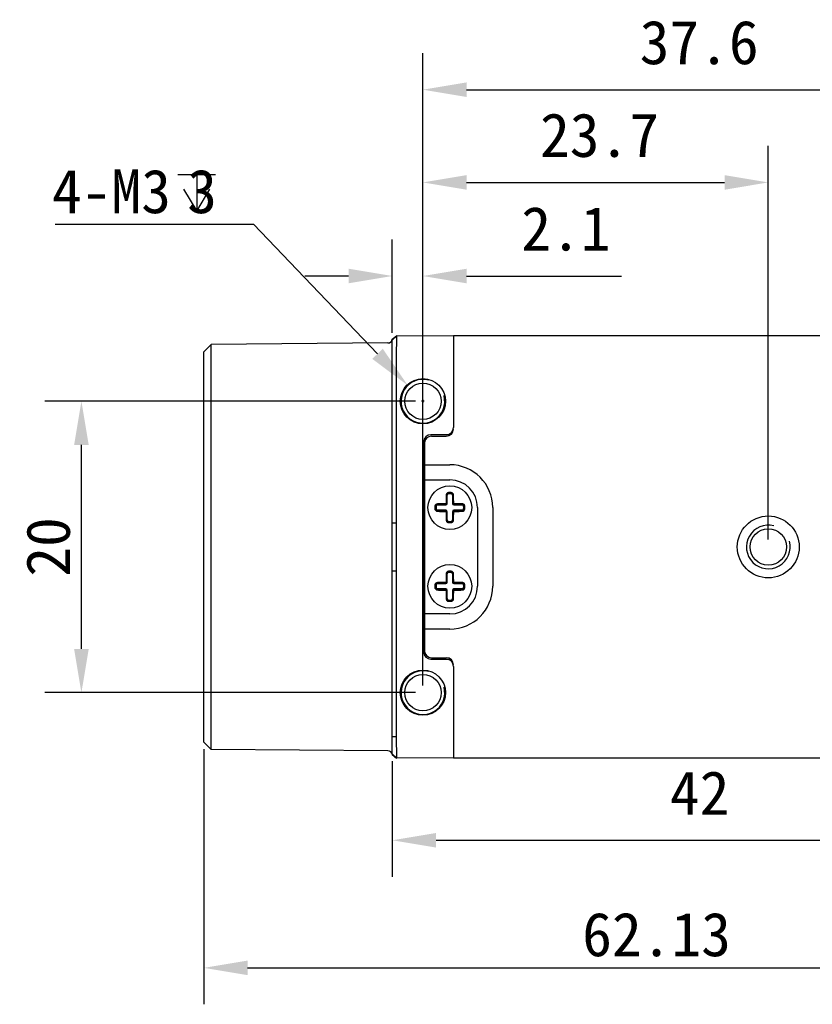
# Model space of a CAD drawing. Header units: millimetres. Extents: x 0 to 420, y 0 to 297.
# Tile 3 of 6: x 166 to 220, y 137 to 204. Entities that reach past the tile are written whole.
import ezdxf

# ---------------------------------------------------------------- set-up
doc = ezdxf.new("R2010")
doc.units = ezdxf.units.MM
doc.header["$LTSCALE"] = 23.1
doc.header["$PDMODE"] = 3
doc.header["$PDSIZE"] = 8
doc.layers.get('0').update_dxf_attribs({"linetype": 'CONTINUOUS'})
doc.layers.get('Defpoints').update_dxf_attribs({"linetype": 'CONTINUOUS'})
doc.layers.add('00_COMPONENTS', color=7, linetype='CONTINUOUS')
doc.layers.add('51__DRAFT_DIMS', color=7, linetype='CONTINUOUS')
doc.styles.get("Standard").update_dxf_attribs({"font": 'simfang.ttf'})
doc.dimstyles.new('DIMSTYLE_3', dxfattribs={"dimtxt": 3, "dimasz": 3, "dimexe": 2.5, "dimexo": 0.5, "dimgap": 0.75, "dimtad": 1, "dimdsep": 46, "dimtxsty": 'Standard', "dimblk": '_FILLED', "dimblk1": '_FILLED', "dimblk2": '_FILLED', "dimcen": 0.09, "dimclrd": 8, "dimclre": 8, "dimclrt": 7, "dimazin": 2, "dimtp": 0.3, "dimtm": 0.3, "dimtfac": 1, "dimtofl": 0, "dimtmove": 0, "dimatfit": 3, "dimldrblk": '_FILLED', "dimfxl": 1, "dimtolj": 1, "dimarcsym": 0})

# ---------------------------------------------------------------- blocks, each defined once
blk = doc.blocks.new('_FILLED')
at = {"color": 0, "linetype": 'ByBlock'}
blk.add_solid([(0, 0), (-1, 0.167), (-1, -0.167)], dxfattribs=at)
blk = doc.blocks.new('*D58')
at = {"layer": '51__DRAFT_DIMS', "color": 8, "lineweight": -2}
for p, q in [((233.379, 154.594), (233.379, 145.426)), ((191.379, 153.356), (191.379, 145.426)), ((194.379, 147.926), (230.379, 147.926))]:
    blk.add_line(p, q, dxfattribs=at)
at = {"layer": 'Defpoints', "color": 0}
for p in [(233.379, 155.094), (191.379, 153.856), (233.379, 147.926)]:
    blk.add_point(p, dxfattribs=at)
at = {"layer": '51__DRAFT_DIMS', "color": 8, "linetype": 'ByBlock', "lineweight": -2, "xscale": 3, "yscale": 3, "zscale": 3, "rotation": 180}
blk.add_blockref('_FILLED', (191.379, 147.926), dxfattribs=at)
at = {"layer": '51__DRAFT_DIMS', "color": 8, "linetype": 'ByBlock', "lineweight": -2, "xscale": 3, "yscale": 3, "zscale": 3}
blk.add_blockref('_FILLED', (233.379, 147.926), dxfattribs=at)
at = {"layer": '51__DRAFT_DIMS', "color": 7, "insert": (212.47, 152.676), "char_height": 3, "attachment_point": 2, "line_spacing_factor": 0.9}
blk.add_mtext('\\A1;42', dxfattribs=at)
blk = doc.blocks.new('*D59')
at = {"layer": '51__DRAFT_DIMS', "color": 8, "lineweight": -2}
for p, q in [((193.479, 158.556), (193.479, 195.571)), ((217.179, 168.556), (217.179, 195.571)), ((196.479, 193.071), (214.179, 193.071))]:
    blk.add_line(p, q, dxfattribs=at)
at = {"layer": 'Defpoints', "color": 0}
for p in [(217.179, 193.071), (217.179, 168.056), (193.479, 158.056)]:
    blk.add_point(p, dxfattribs=at)
at = {"layer": '51__DRAFT_DIMS', "color": 8, "linetype": 'ByBlock', "lineweight": -2, "xscale": 3, "yscale": 3, "zscale": 3, "rotation": 180}
blk.add_blockref('_FILLED', (193.479, 193.071), dxfattribs=at)
at = {"layer": '51__DRAFT_DIMS', "color": 8, "linetype": 'ByBlock', "lineweight": -2, "xscale": 3, "yscale": 3, "zscale": 3}
blk.add_blockref('_FILLED', (217.179, 193.071), dxfattribs=at)
at = {"layer": '51__DRAFT_DIMS', "color": 7, "insert": (205.598, 197.821), "char_height": 3, "attachment_point": 2, "line_spacing_factor": 0.9}
blk.add_mtext('\\A1;23.7', dxfattribs=at)
blk = doc.blocks.new('*D60')
at = {"layer": '51__DRAFT_DIMS', "color": 8, "lineweight": -2}
for p, q in [((193.479, 158.556), (193.479, 201.935)), ((231.079, 168.556), (231.079, 201.935)), ((196.479, 199.435), (228.079, 199.435))]:
    blk.add_line(p, q, dxfattribs=at)
at = {"layer": 'Defpoints', "color": 0}
for p in [(231.079, 199.435), (231.079, 168.056), (193.479, 158.056)]:
    blk.add_point(p, dxfattribs=at)
at = {"layer": '51__DRAFT_DIMS', "color": 8, "linetype": 'ByBlock', "lineweight": -2, "xscale": 3, "yscale": 3, "zscale": 3, "rotation": 180}
blk.add_blockref('_FILLED', (193.479, 199.435), dxfattribs=at)
at = {"layer": '51__DRAFT_DIMS', "color": 8, "linetype": 'ByBlock', "lineweight": -2, "xscale": 3, "yscale": 3, "zscale": 3}
blk.add_blockref('_FILLED', (231.079, 199.435), dxfattribs=at)
at = {"layer": '51__DRAFT_DIMS', "color": 7, "insert": (212.438, 204.185), "char_height": 3, "attachment_point": 2, "line_spacing_factor": 0.9}
blk.add_mtext('\\A1;37.6', dxfattribs=at)
blk = doc.blocks.new('*D61')
at = {"layer": '51__DRAFT_DIMS', "color": 8, "lineweight": -2}
for p, q in [((191.379, 182.756), (191.379, 189.148)), ((193.479, 178.556), (193.479, 189.148)), ((188.379, 186.648), (185.379, 186.648)), ((196.479, 186.648), (207.105, 186.648))]:
    blk.add_line(p, q, dxfattribs=at)
at = {"layer": 'Defpoints', "color": 0}
for p in [(193.479, 186.648), (191.379, 182.256), (193.479, 178.056)]:
    blk.add_point(p, dxfattribs=at)
at = {"layer": '51__DRAFT_DIMS', "color": 8, "linetype": 'ByBlock', "lineweight": -2, "xscale": 3, "yscale": 3, "zscale": 3}
blk.add_blockref('_FILLED', (191.379, 186.648), dxfattribs=at)
at = {"layer": '51__DRAFT_DIMS', "color": 8, "linetype": 'ByBlock', "lineweight": -2, "xscale": 3, "yscale": 3, "zscale": 3, "rotation": 180}
blk.add_blockref('_FILLED', (193.479, 186.648), dxfattribs=at)
at = {"layer": '51__DRAFT_DIMS', "color": 7, "insert": (206.355, 191.398), "char_height": 3, "attachment_point": 3, "line_spacing_factor": 0.9}
blk.add_mtext('\\A1;2.1', dxfattribs=at)
blk = doc.blocks.new('*D64')
at = {"color": 8, "lineweight": -2}
for p, q in [((192.979, 178.056), (167.546, 178.056)), ((170.046, 161.056), (170.046, 175.056)), ((192.979, 158.056), (167.546, 158.056))]:
    blk.add_line(p, q, dxfattribs=at)
at = {"layer": 'Defpoints', "color": 0}
for p in [(170.046, 178.056), (193.479, 178.056), (193.479, 158.056)]:
    blk.add_point(p, dxfattribs=at)
at = {"color": 8, "linetype": 'ByBlock', "lineweight": -2, "xscale": 3, "yscale": 3, "zscale": 3}
for p, rotation in [((170.046, 178.056), 90), ((170.046, 158.056), 270)]:
    blk.add_blockref('_FILLED', p, dxfattribs=dict(at, rotation=rotation))
at = {"color": 7, "insert": (167.779, 168.056), "char_height": 3, "attachment_point": 5, "rotation": 90}
blk.add_mtext('\\A1;20', dxfattribs=at)
blk = doc.blocks.new('*D65')
at = {"color": 8, "lineweight": -2}
for p, q in [((240.579, 168.856), (240.579, 136.67)), ((178.449, 154.168), (178.449, 136.67)), ((181.449, 139.17), (237.579, 139.17))]:
    blk.add_line(p, q, dxfattribs=at)
at = {"layer": 'Defpoints', "color": 0}
for p in [(240.579, 169.356), (178.449, 154.668), (240.579, 139.17)]:
    blk.add_point(p, dxfattribs=at)
at = {"color": 8, "linetype": 'ByBlock', "lineweight": -2, "xscale": 3, "yscale": 3, "zscale": 3, "rotation": 180}
blk.add_blockref('_FILLED', (178.449, 139.17), dxfattribs=at)
at = {"color": 8, "linetype": 'ByBlock', "lineweight": -2, "xscale": 3, "yscale": 3, "zscale": 3}
blk.add_blockref('_FILLED', (240.579, 139.17), dxfattribs=at)
at = {"color": 7, "insert": (209.514, 141.445), "char_height": 3, "attachment_point": 5}
blk.add_mtext('\\A1;62.13', dxfattribs=at)

msp = doc.modelspace()

# ---------------------------------------------------------------- linework, layer by layer
at = {"color": 0}
msp.add_line((178.949, 154.165), (178.949, 181.948), dxfattribs=at)
at = {"layer": '00_COMPONENTS', "color": 0}
for p, q in [((191.375, 182.305), (191.671, 182.554)), ((191.379, 182.256), (191.679, 182.554)), ((191.677, 181.054), (191.679, 182.554)), ((195.579, 182.52), (191.679, 182.554)), ((195.579, 182.556), (228.779, 182.556)), ((195.579, 182.556), (195.579, 176.256)), ((178.449, 181.444), (178.949, 181.948)), ((191.082, 182.054), (178.949, 181.948)), ((191.379, 169.7), (191.379, 182.256)), ((178.449, 154.668), (178.449, 181.444)), ((191.677, 169.7), (191.677, 181.054)), ((195.379, 175.756), (194.029, 175.756)), ((193.529, 175.256), (193.529, 160.856)), ((193.579, 175.156), (193.579, 160.956)), ((194.079, 175.656), (195.079, 175.656)), ((193.579, 173.695), (195.329, 173.695)), ((193.579, 172.656), (195.329, 172.656)), ((195.232, 171.784), (195.24, 171.702)), ((195.329, 171.788), (195.319, 171.788)), ((195.419, 171.702), (195.427, 171.784)), ((194.483, 170.957), (194.483, 170.936)), ((195.049, 170.936), (195.049, 170.965)), ((195.12, 171.036), (195.149, 171.036)), ((195.149, 171.602), (195.129, 171.602)), ((195.149, 171.036), (195.149, 171.602)), ((195.53, 171.602), (195.509, 171.602)), ((195.509, 171.602), (195.509, 171.036)), ((195.509, 171.036), (195.539, 171.036)), ((195.609, 170.965), (195.609, 170.936)), ((196.176, 170.936), (196.176, 170.957)), ((194.384, 170.846), (194.302, 170.853)), ((194.384, 170.667), (194.302, 170.659)), ((194.483, 170.936), (195.049, 170.936)), ((195.049, 170.576), (194.483, 170.576)), ((194.483, 170.576), (194.483, 170.556)), ((195.049, 170.547), (195.049, 170.576)), ((195.149, 170.476), (195.12, 170.476)), ((195.149, 169.91), (195.149, 170.476)), ((195.539, 170.476), (195.509, 170.476)), ((195.509, 170.476), (195.509, 169.91)), ((195.609, 170.936), (196.176, 170.936)), ((196.176, 170.576), (195.609, 170.576)), ((195.609, 170.576), (195.609, 170.547)), ((196.176, 170.556), (196.176, 170.576)), ((196.357, 170.853), (196.275, 170.846)), ((196.275, 170.667), (196.357, 170.659)), ((197.229, 170.756), (197.229, 165.356)), ((198.269, 170.756), (198.269, 165.356)), ((191.379, 169.7), (191.677, 169.7)), ((195.129, 169.91), (195.149, 169.91)), ((195.24, 169.81), (195.232, 169.729)), ((195.329, 169.724), (195.34, 169.724)), ((195.419, 169.81), (195.427, 169.729)), ((195.509, 169.91), (195.53, 169.91)), ((191.379, 166.413), (191.677, 166.413)), ((191.379, 153.856), (191.379, 166.413)), ((191.677, 155.059), (191.677, 166.413)), ((195.232, 166.384), (195.24, 166.302)), ((195.329, 166.388), (195.319, 166.388)), ((195.419, 166.302), (195.427, 166.384)), ((194.483, 165.557), (194.483, 165.536)), ((195.049, 165.536), (195.049, 165.565)), ((195.12, 165.636), (195.149, 165.636)), ((195.149, 166.202), (195.129, 166.202)), ((195.149, 165.636), (195.149, 166.202)), ((195.53, 166.202), (195.509, 166.202)), ((195.509, 166.202), (195.509, 165.636)), ((195.509, 165.636), (195.539, 165.636)), ((195.609, 165.565), (195.609, 165.536)), ((196.176, 165.536), (196.176, 165.557)), ((194.384, 165.446), (194.302, 165.453)), ((194.384, 165.267), (194.302, 165.259)), ((194.483, 165.536), (195.049, 165.536)), ((195.049, 165.176), (194.483, 165.176)), ((194.483, 165.176), (194.483, 165.156)), ((195.049, 165.147), (195.049, 165.176)), ((195.149, 165.076), (195.12, 165.076)), ((195.149, 164.51), (195.149, 165.076)), ((195.539, 165.076), (195.509, 165.076)), ((195.509, 165.076), (195.509, 164.51)), ((195.609, 165.536), (196.176, 165.536)), ((196.176, 165.176), (195.609, 165.176)), ((195.609, 165.176), (195.609, 165.147)), ((196.176, 165.156), (196.176, 165.176)), ((196.357, 165.453), (196.275, 165.446)), ((196.275, 165.267), (196.357, 165.259)), ((195.129, 164.51), (195.149, 164.51)), ((195.24, 164.41), (195.232, 164.329)), ((195.329, 164.324), (195.34, 164.324)), ((195.419, 164.41), (195.427, 164.329)), ((195.509, 164.51), (195.53, 164.51)), ((195.329, 163.456), (193.579, 163.456)), ((195.329, 162.417), (193.579, 162.417)), ((194.029, 160.356), (195.379, 160.356)), ((194.079, 160.456), (195.079, 160.456)), ((195.579, 159.856), (195.579, 153.556)), ((191.379, 155.059), (191.677, 155.059)), ((191.679, 153.559), (191.677, 155.059)), ((178.449, 154.668), (178.949, 154.165)), ((191.082, 154.059), (178.949, 154.165)), ((191.375, 153.808), (191.671, 153.559)), ((191.379, 153.856), (191.679, 153.559)), ((195.579, 153.593), (191.679, 153.559)), ((228.779, 153.556), (195.579, 153.556))]:
    msp.add_line(p, q, dxfattribs=at)
for centre, radius in [((193.479, 178.056), 1.55), ((193.479, 178.056), 1.25), ((195.329, 170.756), 1.5), ((217.179, 168.056), 2.125), ((217.179, 168.056), 1.25), ((195.329, 165.356), 1.5), ((193.479, 158.056), 1.55), ((193.479, 158.056), 1.25)]:
    msp.add_circle(centre, radius, dxfattribs=at)
for centre, radius, start, end in [((191.079, 182.354), 0.3, 270.5, 350.62393), ((191.082, 182.256), 0.297, 0.02476, 9.4196), ((193.479, 178.056), 1.5, 75, 15), ((194.029, 175.256), 0.5, 90, 180), ((195.079, 176.256), 0.5, 270, 0), ((195.079, 176.156), 0.5, 270, 0), ((194.079, 175.156), 0.5, 90, 180), ((195.329, 170.756), 2.939, 0, 90), ((195.329, 170.756), 1.9, 0, 90), ((195.25, 171.599), 0.121, 95.40049, 178.15156), ((195.249, 171.602), 0.1, 95.40054, 180), ((195.329, 170.756), 1.032, 90.56896, 95.40054), ((195.329, 170.756), 0.967, 84.59946, 95.40054), ((195.329, 170.756), 0.95, 84.59946, 95.40054), ((195.329, 170.756), 1.032, 84.59946, 90), ((195.409, 171.602), 0.1, 0, 84.59946), ((195.409, 171.599), 0.121, 1.84872, 84.59929), ((195.41, 171.611), 0.173, 1.30937, 84.59221), ((194.475, 170.837), 0.173, 91.3084, 174.59321), ((194.487, 170.836), 0.121, 91.84872, 174.59929), ((195.049, 171.036), 0.1, 270, 0), ((195.049, 171.036), 0.0711, 270.12798, 359.87203), ((195.609, 171.036), 0.1, 180, 270), ((195.61, 171.036), 0.0711, 180.12798, 269.87203), ((196.172, 170.836), 0.121, 5.40048, 88.15156), ((195.329, 170.756), 1.032, 174.59946, 185.40054), ((195.329, 170.756), 0.967, 174.59946, 185.40054), ((194.487, 170.677), 0.121, 185.40048, 268.15156), ((195.329, 170.756), 0.95, 174.59946, 185.40054), ((194.483, 170.836), 0.1, 90, 174.59946), ((194.483, 170.676), 0.1, 185.40054, 270), ((195.049, 170.476), 0.1, 0, 90), ((195.049, 170.476), 0.0711, 0.12798, 89.87203), ((195.609, 170.476), 0.1, 90, 180), ((195.61, 170.476), 0.0711, 90.12798, 179.87203), ((196.176, 170.836), 0.1, 5.40054, 90), ((196.176, 170.676), 0.1, 270, 354.59946), ((196.172, 170.677), 0.121, 271.84872, 354.59929), ((196.184, 170.675), 0.173, 271.30902, 354.59316), ((195.329, 170.756), 0.95, 354.59946, 5.40054), ((195.329, 170.756), 0.967, 354.59946, 5.40054), ((195.329, 170.756), 1.032, 354.59946, 5.40054), ((195.25, 169.914), 0.121, 181.84872, 264.59929), ((195.249, 169.91), 0.1, 180, 264.59946), ((195.329, 170.756), 1.032, 264.59946, 270), ((195.329, 170.756), 0.967, 264.59946, 275.40054), ((195.329, 170.756), 0.95, 264.59946, 275.40054), ((195.329, 170.756), 1.032, 270.56896, 275.40054), ((195.409, 169.91), 0.1, 275.40054, 0), ((195.409, 169.914), 0.121, 275.40049, 358.15156), ((217.179, 168.056), 1.5, 75, 15), ((195.25, 166.199), 0.121, 95.40049, 178.15156), ((195.249, 166.202), 0.1, 95.40054, 180), ((195.329, 165.356), 1.032, 90.56896, 95.40054), ((195.329, 165.356), 0.967, 84.59946, 95.40054), ((195.329, 165.356), 0.95, 84.59946, 95.40054), ((195.329, 165.356), 1.032, 84.59946, 90), ((195.409, 166.202), 0.1, 0, 84.59946), ((195.409, 166.199), 0.121, 1.84872, 84.59929), ((195.41, 166.211), 0.173, 1.30937, 84.59221), ((194.475, 165.437), 0.173, 91.3084, 174.59321), ((194.487, 165.436), 0.121, 91.84872, 174.59929), ((195.049, 165.636), 0.1, 270, 0), ((195.049, 165.636), 0.0711, 270.12798, 359.87203), ((195.609, 165.636), 0.1, 180, 270), ((195.61, 165.636), 0.0711, 180.12798, 269.87203), ((196.172, 165.436), 0.121, 5.40048, 88.15156), ((195.329, 165.356), 1.032, 174.59946, 185.40054), ((195.329, 165.356), 0.967, 174.59946, 185.40054), ((194.487, 165.277), 0.121, 185.40048, 268.15156), ((195.329, 165.356), 0.95, 174.59946, 185.40054), ((194.483, 165.436), 0.1, 90, 174.59946), ((194.483, 165.276), 0.1, 185.40054, 270), ((195.049, 165.076), 0.1, 0, 90), ((195.049, 165.076), 0.0711, 0.12798, 89.87203), ((195.329, 165.356), 2.939, 270, 0), ((195.329, 165.356), 1.9, 270, 0), ((195.609, 165.076), 0.1, 90, 180), ((195.61, 165.076), 0.0711, 90.12798, 179.87203), ((196.176, 165.436), 0.1, 5.40054, 90), ((196.176, 165.276), 0.1, 270, 354.59946), ((196.172, 165.277), 0.121, 271.84872, 354.59929), ((196.184, 165.275), 0.173, 271.30902, 354.59316), ((195.329, 165.356), 0.95, 354.59946, 5.40054), ((195.329, 165.356), 0.967, 354.59946, 5.40054), ((195.329, 165.356), 1.032, 354.59946, 5.40054), ((195.25, 164.514), 0.121, 181.84872, 264.59929), ((195.249, 164.51), 0.1, 180, 264.59946), ((195.329, 165.356), 1.032, 264.59946, 270), ((195.329, 165.356), 0.967, 264.59946, 275.40054), ((195.329, 165.356), 0.95, 264.59946, 275.40054), ((195.329, 165.356), 1.032, 270.56896, 275.40054), ((195.409, 164.51), 0.1, 275.40054, 0), ((195.409, 164.514), 0.121, 275.40049, 358.15156), ((194.029, 160.856), 0.5, 180, 270), ((194.079, 160.956), 0.5, 180, 270), ((195.079, 159.956), 0.5, 0, 90), ((195.079, 159.856), 0.5, 0, 90), ((193.479, 158.056), 1.5, 75, 15), ((191.079, 153.759), 0.3, 9.37607, 89.5), ((191.082, 153.856), 0.298, 350.59159, 359.96404)]:
    msp.add_arc(centre, radius, start, end, dxfattribs=at)
for points, knots in [([(195.232, 171.784), (195.211, 171.782), (195.17, 171.77), (195.118, 171.731), (195.084, 171.677), (195.076, 171.636), (195.075, 171.615)], [0, 0, 0, 0, 0.253535, 0.504999, 0.753579, 1, 1, 1, 1]), ([(195.045, 171.019), (194.997, 171.019), (194.805, 171.017), (194.614, 171.014), (194.471, 171.01)], [0, 0, 0, 0, 0.25252, 1, 1, 1, 1]), ([(194.471, 171.01), (194.471, 171.004), (194.471, 170.992), (194.473, 170.977), (194.476, 170.967), (194.478, 170.962), (194.481, 170.958), (194.482, 170.957), (194.483, 170.957)], [0, 0, 0, 0, 0.340312, 0.658198, 0.784881, 0.883306, 0.952957, 1, 1, 1, 1]), ([(194.483, 170.957), (194.53, 170.958), (194.719, 170.962), (194.907, 170.964), (195.049, 170.965)], [0, 0, 0, 0, 0.247014, 1, 1, 1, 1]), ([(195.067, 171.04), (195.067, 171.035), (195.062, 171.024), (195.051, 171.019), (195.045, 171.019)], [0, 0, 0, 0, 0.499777, 1, 1, 1, 1]), ([(195.049, 170.965), (195.049, 170.966), (195.048, 170.968), (195.048, 170.971), (195.047, 170.976), (195.046, 170.983), (195.046, 170.992), (195.045, 171.004), (195.045, 171.013), (195.045, 171.019)], [0, 0, 0, 0, 0.033316, 0.099046, 0.199806, 0.331751, 0.488401, 0.659139, 1, 1, 1, 1]), ([(195.075, 171.615), (195.074, 171.568), (195.07, 171.376), (195.068, 171.185), (195.067, 171.04)], [0, 0, 0, 0, 0.247014, 1, 1, 1, 1]), ([(195.067, 171.04), (195.073, 171.04), (195.082, 171.04), (195.094, 171.04), (195.102, 171.039), (195.109, 171.039), (195.115, 171.038), (195.118, 171.037), (195.12, 171.037), (195.12, 171.036)], [0, 0, 0, 0, 0.340861, 0.511599, 0.668249, 0.800194, 0.900954, 0.966684, 1, 1, 1, 1]), ([(195.129, 171.602), (195.129, 171.603), (195.127, 171.605), (195.124, 171.607), (195.119, 171.609), (195.109, 171.612), (195.094, 171.614), (195.082, 171.615), (195.075, 171.615)], [0, 0, 0, 0, 0.047043, 0.116694, 0.215119, 0.341803, 0.659688, 1, 1, 1, 1]), ([(195.12, 171.036), (195.121, 171.084), (195.122, 171.273), (195.126, 171.461), (195.129, 171.602)], [0, 0, 0, 0, 0.252521, 1, 1, 1, 1]), ([(195.584, 171.615), (195.577, 171.615), (195.565, 171.614), (195.55, 171.612), (195.54, 171.609), (195.535, 171.607), (195.532, 171.605), (195.53, 171.603), (195.53, 171.602)], [0, 0, 0, 0, 0.340312, 0.658198, 0.784881, 0.883306, 0.952957, 1, 1, 1, 1]), ([(195.53, 171.602), (195.531, 171.556), (195.535, 171.367), (195.538, 171.178), (195.539, 171.036)], [0, 0, 0, 0, 0.247014, 1, 1, 1, 1]), ([(195.539, 171.036), (195.539, 171.037), (195.541, 171.037), (195.544, 171.038), (195.55, 171.039), (195.557, 171.039), (195.565, 171.04), (195.577, 171.04), (195.586, 171.04), (195.592, 171.04)], [0, 0, 0, 0, 0.033316, 0.099046, 0.199806, 0.331751, 0.488401, 0.659139, 1, 1, 1, 1]), ([(195.592, 171.04), (195.592, 171.089), (195.59, 171.28), (195.587, 171.472), (195.584, 171.615)], [0, 0, 0, 0, 0.252521, 1, 1, 1, 1]), ([(195.614, 171.019), (195.608, 171.019), (195.597, 171.024), (195.592, 171.035), (195.592, 171.04)], [0, 0, 0, 0, 0.499777, 1, 1, 1, 1]), ([(195.614, 171.019), (195.614, 171.013), (195.614, 171.004), (195.613, 170.992), (195.612, 170.983), (195.612, 170.976), (195.611, 170.971), (195.61, 170.968), (195.61, 170.966), (195.609, 170.965)], [0, 0, 0, 0, 0.340861, 0.511599, 0.668249, 0.800194, 0.900954, 0.966684, 1, 1, 1, 1]), ([(195.609, 170.965), (195.657, 170.965), (195.846, 170.963), (196.035, 170.96), (196.176, 170.957)], [0, 0, 0, 0, 0.252521, 1, 1, 1, 1]), ([(196.188, 171.01), (196.141, 171.011), (195.949, 171.015), (195.758, 171.018), (195.614, 171.019)], [0, 0, 0, 0, 0.247015, 1, 1, 1, 1]), ([(196.176, 170.957), (196.177, 170.957), (196.178, 170.958), (196.181, 170.962), (196.183, 170.967), (196.186, 170.977), (196.188, 170.992), (196.188, 171.004), (196.188, 171.01)], [0, 0, 0, 0, 0.047043, 0.116694, 0.215119, 0.341803, 0.659688, 1, 1, 1, 1]), ([(196.357, 170.853), (196.355, 170.874), (196.343, 170.916), (196.304, 170.967), (196.25, 171.001), (196.209, 171.01), (196.188, 171.01)], [0, 0, 0, 0, 0.253547, 0.505016, 0.753594, 1, 1, 1, 1]), ([(194.302, 170.659), (194.304, 170.638), (194.316, 170.596), (194.355, 170.545), (194.408, 170.511), (194.45, 170.502), (194.471, 170.502)], [0, 0, 0, 0, 0.253569, 0.50507, 0.753653, 1, 1, 1, 1]), ([(194.483, 170.556), (194.482, 170.555), (194.481, 170.554), (194.478, 170.55), (194.476, 170.545), (194.473, 170.535), (194.471, 170.521), (194.471, 170.508), (194.471, 170.502)], [0, 0, 0, 0, 0.047043, 0.116694, 0.215119, 0.341803, 0.659688, 1, 1, 1, 1]), ([(194.471, 170.502), (194.518, 170.501), (194.709, 170.497), (194.901, 170.494), (195.045, 170.493)], [0, 0, 0, 0, 0.247019, 1, 1, 1, 1]), ([(195.049, 170.547), (195.002, 170.547), (194.813, 170.549), (194.624, 170.552), (194.483, 170.556)], [0, 0, 0, 0, 0.252521, 1, 1, 1, 1]), ([(195.045, 170.493), (195.045, 170.5), (195.045, 170.509), (195.046, 170.521), (195.046, 170.529), (195.047, 170.536), (195.048, 170.541), (195.048, 170.545), (195.049, 170.547), (195.049, 170.547)], [0, 0, 0, 0, 0.340861, 0.511599, 0.668249, 0.800194, 0.900954, 0.966684, 1, 1, 1, 1]), ([(195.045, 170.493), (195.051, 170.493), (195.062, 170.489), (195.067, 170.477), (195.067, 170.472)], [0, 0, 0, 0, 0.499777, 1, 1, 1, 1]), ([(195.12, 170.476), (195.12, 170.476), (195.118, 170.475), (195.115, 170.474), (195.109, 170.474), (195.102, 170.473), (195.094, 170.473), (195.082, 170.472), (195.073, 170.472), (195.067, 170.472)], [0, 0, 0, 0, 0.033316, 0.099046, 0.199806, 0.331751, 0.488401, 0.659139, 1, 1, 1, 1]), ([(195.067, 170.472), (195.067, 170.424), (195.068, 170.339), (195.069, 170.219), (195.071, 170.129), (195.072, 170.057), (195.073, 170.004), (195.074, 169.95), (195.075, 169.915), (195.075, 169.897)], [0, 0, 0, 0, 0.252528, 0.441044, 0.628589, 0.721937, 0.814968, 0.907664, 1, 1, 1, 1]), ([(195.129, 169.91), (195.128, 169.957), (195.124, 170.145), (195.121, 170.334), (195.12, 170.476)], [0, 0, 0, 0, 0.247014, 1, 1, 1, 1]), ([(195.539, 170.476), (195.538, 170.429), (195.536, 170.24), (195.533, 170.051), (195.53, 169.91)], [0, 0, 0, 0, 0.252521, 1, 1, 1, 1]), ([(195.592, 170.472), (195.586, 170.472), (195.577, 170.472), (195.565, 170.473), (195.557, 170.473), (195.55, 170.474), (195.544, 170.474), (195.541, 170.475), (195.539, 170.476), (195.539, 170.476)], [0, 0, 0, 0, 0.340861, 0.511599, 0.668249, 0.800194, 0.900954, 0.966684, 1, 1, 1, 1]), ([(195.584, 169.897), (195.584, 169.921), (195.585, 169.968), (195.587, 170.051), (195.589, 170.147), (195.59, 170.255), (195.591, 170.363), (195.592, 170.436), (195.592, 170.472)], [0, 0, 0, 0, 0.123196, 0.247016, 0.433806, 0.621696, 0.810494, 1, 1, 1, 1]), ([(195.592, 170.472), (195.592, 170.477), (195.597, 170.489), (195.608, 170.493), (195.614, 170.493)], [0, 0, 0, 0, 0.499777, 1, 1, 1, 1]), ([(196.176, 170.556), (196.129, 170.555), (195.94, 170.551), (195.752, 170.548), (195.609, 170.547)], [0, 0, 0, 0, 0.247014, 1, 1, 1, 1]), ([(195.609, 170.547), (195.61, 170.547), (195.61, 170.545), (195.611, 170.541), (195.612, 170.536), (195.612, 170.529), (195.613, 170.521), (195.614, 170.509), (195.614, 170.5), (195.614, 170.493)], [0, 0, 0, 0, 0.033316, 0.099046, 0.199806, 0.331751, 0.488401, 0.659139, 1, 1, 1, 1]), ([(195.614, 170.493), (195.662, 170.494), (195.854, 170.496), (196.045, 170.499), (196.188, 170.502)], [0, 0, 0, 0, 0.252523, 1, 1, 1, 1]), ([(196.188, 170.502), (196.188, 170.508), (196.188, 170.521), (196.186, 170.535), (196.183, 170.545), (196.181, 170.55), (196.178, 170.554), (196.177, 170.555), (196.176, 170.556)], [0, 0, 0, 0, 0.340312, 0.658198, 0.784881, 0.883306, 0.952957, 1, 1, 1, 1]), ([(191.379, 166.413), (191.379, 166.688), (191.377, 167.237), (191.375, 168.061), (191.377, 168.881), (191.379, 169.427), (191.379, 169.7)], [0, 0, 0, 0, 0.251004, 0.501744, 0.751377, 1, 1, 1, 1]), ([(191.677, 166.413), (191.677, 166.688), (191.672, 167.238), (191.668, 168.061), (191.672, 168.881), (191.677, 169.427), (191.677, 169.7)], [0, 0, 0, 0, 0.251518, 0.50174, 0.750859, 1, 1, 1, 1]), ([(195.075, 169.897), (195.082, 169.897), (195.094, 169.898), (195.109, 169.9), (195.119, 169.903), (195.124, 169.905), (195.127, 169.907), (195.129, 169.909), (195.129, 169.91)], [0, 0, 0, 0, 0.340312, 0.658198, 0.784881, 0.883306, 0.952957, 1, 1, 1, 1]), ([(195.075, 169.897), (195.076, 169.877), (195.084, 169.835), (195.118, 169.781), (195.17, 169.742), (195.211, 169.731), (195.232, 169.729)], [0, 0, 0, 0, 0.2463, 0.49476, 0.746234, 1, 1, 1, 1]), ([(195.427, 169.729), (195.448, 169.731), (195.489, 169.743), (195.541, 169.781), (195.575, 169.835), (195.583, 169.877), (195.584, 169.897)], [0, 0, 0, 0, 0.253676, 0.505131, 0.753649, 1, 1, 1, 1]), ([(195.53, 169.91), (195.53, 169.909), (195.532, 169.907), (195.535, 169.905), (195.54, 169.903), (195.55, 169.9), (195.565, 169.898), (195.577, 169.897), (195.584, 169.897)], [0, 0, 0, 0, 0.047043, 0.116694, 0.215119, 0.341803, 0.659688, 1, 1, 1, 1]), ([(195.232, 166.384), (195.211, 166.382), (195.17, 166.37), (195.118, 166.331), (195.084, 166.277), (195.076, 166.236), (195.075, 166.215)], [0, 0, 0, 0, 0.253535, 0.504999, 0.753579, 1, 1, 1, 1]), ([(195.045, 165.619), (194.997, 165.619), (194.805, 165.617), (194.614, 165.614), (194.471, 165.61)], [0, 0, 0, 0, 0.25252, 1, 1, 1, 1]), ([(194.471, 165.61), (194.471, 165.604), (194.471, 165.592), (194.473, 165.577), (194.476, 165.567), (194.478, 165.562), (194.481, 165.558), (194.482, 165.557), (194.483, 165.557)], [0, 0, 0, 0, 0.340312, 0.658198, 0.784881, 0.883306, 0.952957, 1, 1, 1, 1]), ([(194.483, 165.557), (194.53, 165.558), (194.719, 165.562), (194.907, 165.564), (195.049, 165.565)], [0, 0, 0, 0, 0.247014, 1, 1, 1, 1]), ([(195.067, 165.64), (195.067, 165.635), (195.062, 165.624), (195.051, 165.619), (195.045, 165.619)], [0, 0, 0, 0, 0.499777, 1, 1, 1, 1]), ([(195.049, 165.565), (195.049, 165.566), (195.048, 165.568), (195.048, 165.571), (195.047, 165.576), (195.046, 165.583), (195.046, 165.592), (195.045, 165.604), (195.045, 165.613), (195.045, 165.619)], [0, 0, 0, 0, 0.033316, 0.099046, 0.199806, 0.331751, 0.488401, 0.659139, 1, 1, 1, 1]), ([(195.075, 166.215), (195.074, 166.168), (195.07, 165.976), (195.068, 165.785), (195.067, 165.64)], [0, 0, 0, 0, 0.247014, 1, 1, 1, 1]), ([(195.067, 165.64), (195.073, 165.64), (195.082, 165.64), (195.094, 165.64), (195.102, 165.639), (195.109, 165.639), (195.115, 165.638), (195.118, 165.637), (195.12, 165.637), (195.12, 165.636)], [0, 0, 0, 0, 0.340861, 0.511599, 0.668249, 0.800194, 0.900954, 0.966684, 1, 1, 1, 1]), ([(195.129, 166.202), (195.129, 166.203), (195.127, 166.205), (195.124, 166.207), (195.119, 166.209), (195.109, 166.212), (195.094, 166.214), (195.082, 166.215), (195.075, 166.215)], [0, 0, 0, 0, 0.047043, 0.116694, 0.215119, 0.341803, 0.659688, 1, 1, 1, 1]), ([(195.12, 165.636), (195.121, 165.684), (195.122, 165.873), (195.126, 166.061), (195.129, 166.202)], [0, 0, 0, 0, 0.252521, 1, 1, 1, 1]), ([(195.584, 166.215), (195.577, 166.215), (195.565, 166.214), (195.55, 166.212), (195.54, 166.209), (195.535, 166.207), (195.532, 166.205), (195.53, 166.203), (195.53, 166.202)], [0, 0, 0, 0, 0.340312, 0.658198, 0.784881, 0.883306, 0.952957, 1, 1, 1, 1]), ([(195.53, 166.202), (195.531, 166.156), (195.535, 165.967), (195.538, 165.778), (195.539, 165.636)], [0, 0, 0, 0, 0.247014, 1, 1, 1, 1]), ([(195.539, 165.636), (195.539, 165.637), (195.541, 165.637), (195.544, 165.638), (195.55, 165.639), (195.557, 165.639), (195.565, 165.64), (195.577, 165.64), (195.586, 165.64), (195.592, 165.64)], [0, 0, 0, 0, 0.033316, 0.099046, 0.199806, 0.331751, 0.488401, 0.659139, 1, 1, 1, 1]), ([(195.592, 165.64), (195.592, 165.689), (195.59, 165.88), (195.587, 166.072), (195.584, 166.215)], [0, 0, 0, 0, 0.252521, 1, 1, 1, 1]), ([(195.614, 165.619), (195.608, 165.619), (195.597, 165.624), (195.592, 165.635), (195.592, 165.64)], [0, 0, 0, 0, 0.499777, 1, 1, 1, 1]), ([(195.614, 165.619), (195.614, 165.613), (195.614, 165.604), (195.613, 165.592), (195.612, 165.583), (195.612, 165.576), (195.611, 165.571), (195.61, 165.568), (195.61, 165.566), (195.609, 165.565)], [0, 0, 0, 0, 0.340861, 0.511599, 0.668249, 0.800194, 0.900954, 0.966684, 1, 1, 1, 1]), ([(195.609, 165.565), (195.657, 165.565), (195.846, 165.563), (196.035, 165.56), (196.176, 165.557)], [0, 0, 0, 0, 0.252521, 1, 1, 1, 1]), ([(196.188, 165.61), (196.141, 165.611), (195.949, 165.615), (195.758, 165.618), (195.614, 165.619)], [0, 0, 0, 0, 0.247015, 1, 1, 1, 1]), ([(196.176, 165.557), (196.177, 165.557), (196.178, 165.558), (196.181, 165.562), (196.183, 165.567), (196.186, 165.577), (196.188, 165.592), (196.188, 165.604), (196.188, 165.61)], [0, 0, 0, 0, 0.047043, 0.116694, 0.215119, 0.341803, 0.659688, 1, 1, 1, 1]), ([(196.357, 165.453), (196.355, 165.474), (196.343, 165.516), (196.304, 165.567), (196.25, 165.601), (196.209, 165.61), (196.188, 165.61)], [0, 0, 0, 0, 0.253547, 0.505016, 0.753594, 1, 1, 1, 1]), ([(194.302, 165.259), (194.304, 165.238), (194.316, 165.196), (194.355, 165.145), (194.408, 165.111), (194.45, 165.102), (194.471, 165.102)], [0, 0, 0, 0, 0.253569, 0.50507, 0.753653, 1, 1, 1, 1]), ([(194.483, 165.156), (194.482, 165.155), (194.481, 165.154), (194.478, 165.15), (194.476, 165.145), (194.473, 165.135), (194.471, 165.121), (194.471, 165.108), (194.471, 165.102)], [0, 0, 0, 0, 0.047043, 0.116694, 0.215119, 0.341803, 0.659688, 1, 1, 1, 1]), ([(194.471, 165.102), (194.518, 165.101), (194.709, 165.097), (194.901, 165.094), (195.045, 165.093)], [0, 0, 0, 0, 0.247019, 1, 1, 1, 1]), ([(195.049, 165.147), (195.002, 165.147), (194.813, 165.149), (194.624, 165.152), (194.483, 165.156)], [0, 0, 0, 0, 0.252521, 1, 1, 1, 1]), ([(195.045, 165.093), (195.045, 165.1), (195.045, 165.109), (195.046, 165.121), (195.046, 165.129), (195.047, 165.136), (195.048, 165.141), (195.048, 165.145), (195.049, 165.147), (195.049, 165.147)], [0, 0, 0, 0, 0.340861, 0.511599, 0.668249, 0.800194, 0.900954, 0.966684, 1, 1, 1, 1]), ([(195.045, 165.093), (195.051, 165.093), (195.062, 165.089), (195.067, 165.077), (195.067, 165.072)], [0, 0, 0, 0, 0.499777, 1, 1, 1, 1]), ([(195.12, 165.076), (195.12, 165.076), (195.118, 165.075), (195.115, 165.074), (195.109, 165.074), (195.102, 165.073), (195.094, 165.073), (195.082, 165.072), (195.073, 165.072), (195.067, 165.072)], [0, 0, 0, 0, 0.033316, 0.099046, 0.199806, 0.331751, 0.488401, 0.659139, 1, 1, 1, 1]), ([(195.067, 165.072), (195.067, 165.024), (195.068, 164.939), (195.069, 164.819), (195.071, 164.729), (195.072, 164.657), (195.073, 164.604), (195.074, 164.55), (195.075, 164.515), (195.075, 164.497)], [0, 0, 0, 0, 0.252528, 0.441044, 0.628589, 0.721937, 0.814968, 0.907664, 1, 1, 1, 1]), ([(195.129, 164.51), (195.128, 164.557), (195.124, 164.745), (195.121, 164.934), (195.12, 165.076)], [0, 0, 0, 0, 0.247014, 1, 1, 1, 1]), ([(195.539, 165.076), (195.538, 165.029), (195.536, 164.84), (195.533, 164.651), (195.53, 164.51)], [0, 0, 0, 0, 0.252521, 1, 1, 1, 1]), ([(195.592, 165.072), (195.586, 165.072), (195.577, 165.072), (195.565, 165.073), (195.557, 165.073), (195.55, 165.074), (195.544, 165.074), (195.541, 165.075), (195.539, 165.076), (195.539, 165.076)], [0, 0, 0, 0, 0.340861, 0.511599, 0.668249, 0.800194, 0.900954, 0.966684, 1, 1, 1, 1]), ([(195.584, 164.497), (195.584, 164.521), (195.585, 164.568), (195.587, 164.651), (195.589, 164.747), (195.59, 164.855), (195.591, 164.963), (195.592, 165.036), (195.592, 165.072)], [0, 0, 0, 0, 0.123196, 0.247016, 0.433806, 0.621696, 0.810494, 1, 1, 1, 1]), ([(195.592, 165.072), (195.592, 165.077), (195.597, 165.089), (195.608, 165.093), (195.614, 165.093)], [0, 0, 0, 0, 0.499777, 1, 1, 1, 1]), ([(196.176, 165.156), (196.129, 165.155), (195.94, 165.151), (195.752, 165.148), (195.609, 165.147)], [0, 0, 0, 0, 0.247014, 1, 1, 1, 1]), ([(195.609, 165.147), (195.61, 165.147), (195.61, 165.145), (195.611, 165.141), (195.612, 165.136), (195.612, 165.129), (195.613, 165.121), (195.614, 165.109), (195.614, 165.1), (195.614, 165.093)], [0, 0, 0, 0, 0.033316, 0.099046, 0.199806, 0.331751, 0.488401, 0.659139, 1, 1, 1, 1]), ([(195.614, 165.093), (195.662, 165.094), (195.854, 165.096), (196.045, 165.099), (196.188, 165.102)], [0, 0, 0, 0, 0.252523, 1, 1, 1, 1]), ([(196.188, 165.102), (196.188, 165.108), (196.188, 165.121), (196.186, 165.135), (196.183, 165.145), (196.181, 165.15), (196.178, 165.154), (196.177, 165.155), (196.176, 165.156)], [0, 0, 0, 0, 0.340312, 0.658198, 0.784881, 0.883306, 0.952957, 1, 1, 1, 1]), ([(195.075, 164.497), (195.082, 164.497), (195.094, 164.498), (195.109, 164.5), (195.119, 164.503), (195.124, 164.505), (195.127, 164.507), (195.129, 164.509), (195.129, 164.51)], [0, 0, 0, 0, 0.340312, 0.658198, 0.784881, 0.883306, 0.952957, 1, 1, 1, 1]), ([(195.075, 164.497), (195.076, 164.477), (195.084, 164.435), (195.118, 164.381), (195.17, 164.342), (195.211, 164.331), (195.232, 164.329)], [0, 0, 0, 0, 0.2463, 0.49476, 0.746234, 1, 1, 1, 1]), ([(195.427, 164.329), (195.448, 164.331), (195.489, 164.343), (195.541, 164.381), (195.575, 164.435), (195.583, 164.477), (195.584, 164.497)], [0, 0, 0, 0, 0.253676, 0.505131, 0.753649, 1, 1, 1, 1]), ([(195.53, 164.51), (195.53, 164.509), (195.532, 164.507), (195.535, 164.505), (195.54, 164.503), (195.55, 164.5), (195.565, 164.498), (195.577, 164.497), (195.584, 164.497)], [0, 0, 0, 0, 0.047043, 0.116694, 0.215119, 0.341803, 0.659688, 1, 1, 1, 1])]:
    msp.add_open_spline(points, degree=3, knots=knots, dxfattribs=at)
at = {"layer": '51__DRAFT_DIMS', "color": 0}
for p, q in [((176.658, 193.606), (179.258, 193.606)), ((177.958, 193.606), (177.958, 191.106)), ((193.569, 178.056), (193.389, 178.056)), ((193.479, 178.146), (193.479, 177.966))]:
    msp.add_line(p, q, dxfattribs=at)
at = {"layer": '51__DRAFT_DIMS', "color": 8}
for p in [(168.248, 190.208), (190.367, 181.307)]:
    msp.add_line(p, (181.844, 190.208), dxfattribs=at)
at = {"layer": '51__DRAFT_DIMS', "color": 0}
msp.add_lwpolyline([(177.058, 192.606), (177.958, 191.106), (178.858, 192.606)], dxfattribs=at)

# ---------------------------------------------------------------- block references
at = {"layer": '51__DRAFT_DIMS', "color": 8, "xscale": 3, "yscale": 3, "zscale": 3, "rotation": 313.7552811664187}
msp.add_blockref('_FILLED', (192.442, 179.14), dxfattribs=at)

# ---------------------------------------------------------------- texts
at = {"layer": '51__DRAFT_DIMS', "color": 0, "insert": (168.028, 193.96), "char_height": 3, "attachment_point": 1, "line_spacing_factor": 0.9}
msp.add_mtext('\\A1;4-M3{\\Fgdt|c0; }3', dxfattribs=at)

# ---------------------------------------------------------------- dimensions: what is measured, and where the dimension line sits
dim = msp.add_linear_dim(base=(170.046, 178.056), p1=(193.479, 158.056), p2=(193.479, 178.056), angle=270, dimstyle='DIMSTYLE_3')
dim.commit()
dim.dimension.update_dxf_attribs({"geometry": '*D64', "text_midpoint": (167.779, 168.056)})
dim = msp.add_linear_dim(base=(240.579, 139.17), p1=(178.449, 154.668), p2=(240.579, 169.356), dimstyle='DIMSTYLE_3')
dim.commit()
dim.dimension.update_dxf_attribs({"geometry": '*D65', "text_midpoint": (209.514, 141.445)})
at = {"layer": '51__DRAFT_DIMS', "color": 4}
for base, p1, p2, picture, middle in [((231.079, 199.435), (193.479, 158.056), (231.079, 168.056), '*D60', (212.438, 199.435)), ((217.179, 193.071), (193.479, 158.056), (217.179, 168.056), '*D59', (205.598, 193.071)), ((193.479, 186.648), (191.379, 182.256), (193.479, 178.056), '*D61', (203.398, 186.648)), ((233.379, 147.926), (191.379, 153.856), (233.379, 155.094), '*D58', (212.47, 147.926))]:
    dim = msp.add_linear_dim(base=base, p1=p1, p2=p2, dimstyle='DIMSTYLE_3', dxfattribs=at)
    dim.commit()
    dim.dimension.update_dxf_attribs({"geometry": picture, "text_midpoint": middle, "dimtype": 160})

doc.saveas('drawing.dxf')
